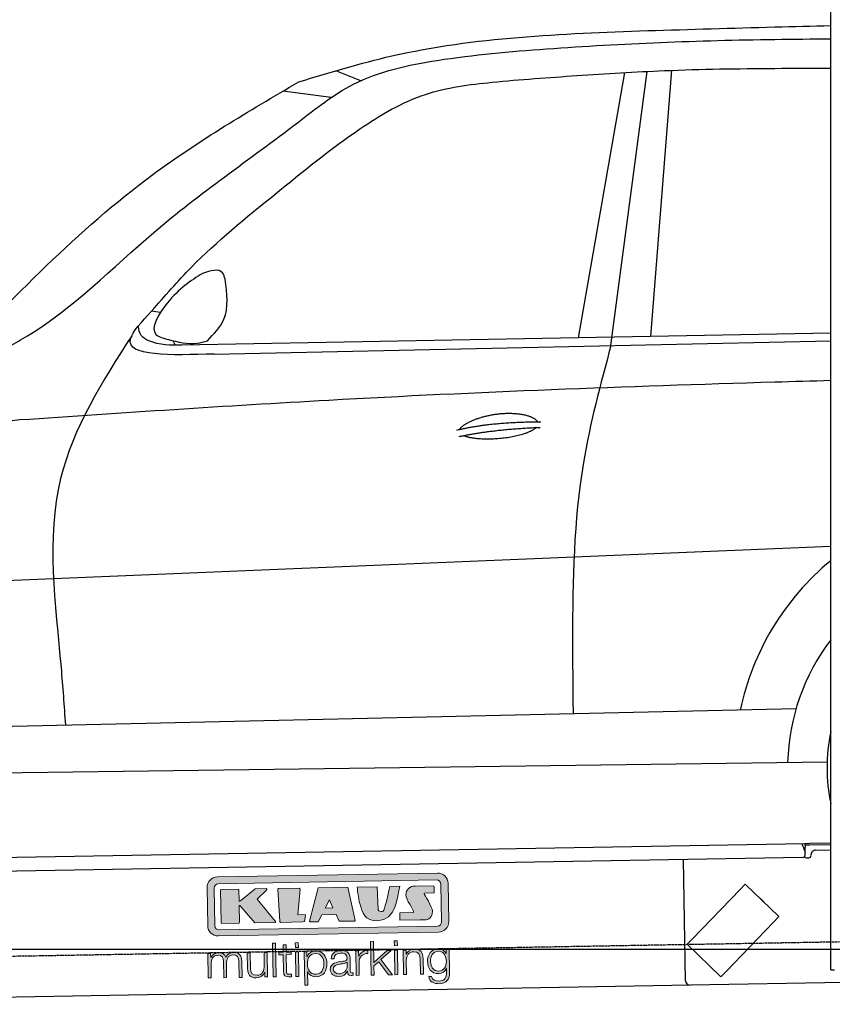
# Model space of a CAD drawing. Header units: millimetres. Extents: x 552 to 7231, y 5467 to 12336.
# Tile 3 of 5: x 2709 to 4451, y 7998 to 10110. Entities that reach past the tile are written whole.
import ezdxf

# ---------------------------------------------------------------- set-up
doc = ezdxf.new("R2010")
doc.units = ezdxf.units.MM
doc.linetypes.add('GEN3', pattern=[6.25, 5, -1.25])
doc.layers.get('0').update_dxf_attribs({"lineweight": 25})
doc.layers.add('3', color=6, linetype='GEN3', lineweight=25)
doc.layers.add('5', color=3, linetype='Continuous', lineweight=25)
doc.layers.add('Car', color=10, linetype='Continuous')
doc.layers.add('Logo', color=7, linetype='Continuous')

# ---------------------------------------------------------------- blocks, each defined once
blk = doc.blocks.new('KLAUS')
at = {"layer": 'Logo', "true_color": 0x7b7b7a}
h = blk.add_hatch(color=8, dxfattribs=at)
h.dxf.hatch_style = 2
edge = h.paths.add_edge_path()
edge.add_spline(control_points=[(3.6, 29.09), (2.88, 29.09), (2.3, 28.51), (2.3, 27.8), (2.3, 27.8), (2.3, 16.11), (2.3, 16.11), (2.3, 15.39), (2.88, 14.81), (3.6, 14.81), (3.6, 14.81), (71.16, 14.81), (71.16, 14.81), (71.88, 14.81), (72.46, 15.39), (72.46, 16.11), (72.46, 16.11), (72.46, 27.8), (72.46, 27.8), (72.46, 28.51), (71.88, 29.09), (71.16, 29.09), (71.16, 29.09), (3.6, 29.09), (3.6, 29.09), (3.6, 29.09), (3.6, 29.09), (3.6, 29.09)], knot_values=[0, 0, 0, 0, 1, 1, 1, 2, 2, 2, 3, 3, 3, 4, 4, 4, 5, 5, 5, 6, 6, 6, 7, 7, 7, 8, 8, 8, 9, 9, 9, 9], degree=3, periodic=0)
edge = h.paths.add_edge_path()
edge.add_spline(control_points=[(3.35, 31.23), (3.35, 31.23), (71.47, 31.23), (71.47, 31.23), (73.26, 31.23), (74.71, 29.77), (74.71, 27.99), (74.71, 27.99), (74.71, 16.17), (74.71, 16.17), (74.71, 14.38), (73.26, 12.93), (71.47, 12.93), (71.47, 12.93), (3.35, 12.93), (3.35, 12.93), (1.56, 12.93), (0.11, 14.38), (0.11, 16.17), (0.11, 16.17), (0.11, 27.99), (0.11, 27.99), (0.11, 29.77), (1.56, 31.23), (3.35, 31.23), (3.35, 31.23), (3.35, 31.23), (3.35, 31.23)], knot_values=[0, 0, 0, 0, 1, 1, 1, 2, 2, 2, 3, 3, 3, 4, 4, 4, 5, 5, 5, 6, 6, 6, 7, 7, 7, 8, 8, 8, 9, 9, 9, 9], degree=3, periodic=0)
h = blk.add_hatch(color=8, dxfattribs=at)
h.dxf.hatch_style = 2
edge = h.paths.add_edge_path()
edge.add_spline(control_points=[(4.5, 27.33), (4.5, 27.33), (9.7, 27.33), (9.7, 27.33), (9.84, 27.33), (9.96, 27.22), (9.96, 27.08), (9.96, 27.08), (9.96, 23.69), (9.96, 23.69), (9.96, 23.69), (9.94, 23.64), (10.04, 23.59), (10.14, 23.53), (10.2, 23.57), (10.2, 23.57), (10.2, 23.57), (10.51, 23.75), (10.51, 23.75), (10.51, 23.75), (14.94, 27.33), (14.94, 27.33), (14.94, 27.33), (18.41, 27.33), (18.41, 27.33), (18.41, 27.33), (18.49, 27.33), (18.56, 27.2), (18.65, 27.04), (18.53, 26.91), (18.53, 26.91), (18.53, 26.91), (15.49, 24.11), (15.49, 24.11), (15.49, 24.11), (21.14, 17.06), (21.14, 17.06), (21.14, 17.06), (21.13, 16.91), (21.13, 16.91), (21.08, 16.84), (20.99, 16.82), (20.99, 16.82), (20.99, 16.82), (14.7, 16.82), (14.7, 16.82), (14.7, 16.82), (10.26, 22.17), (10.26, 22.17), (10.26, 22.17), (10.19, 22.24), (10.08, 22.21), (9.97, 22.18), (9.96, 22.11), (9.96, 22.11), (9.96, 22.11), (9.96, 17.08), (9.96, 17.08), (9.96, 16.94), (9.84, 16.82), (9.7, 16.82), (9.7, 16.82), (4.5, 16.82), (4.5, 16.82), (4.36, 16.82), (4.25, 16.94), (4.25, 17.08), (4.25, 17.08), (4.25, 27.08), (4.25, 27.08), (4.25, 27.22), (4.36, 27.33), (4.5, 27.33), (4.5, 27.33), (4.5, 27.33), (4.5, 27.33)], knot_values=[0, 0, 0, 0, 1, 1, 1, 2, 2, 2, 3, 3, 3, 4, 4, 4, 5, 5, 5, 6, 6, 6, 7, 7, 7, 8, 8, 8, 9, 9, 9, 10, 10, 10, 11, 11, 11, 12, 12, 12, 13, 13, 13, 14, 14, 14, 15, 15, 15, 16, 16, 16, 17, 17, 17, 18, 18, 18, 19, 19, 19, 20, 20, 20, 21, 21, 21, 22, 22, 22, 23, 23, 23, 24, 24, 24, 25, 25, 25, 25], degree=3, periodic=0)
h = blk.add_hatch(color=8, dxfattribs=at)
h.dxf.hatch_style = 2
h.paths.add_polyline_path([(22.42, 17.06), (21.97, 27.15), (22.24, 27.33), (28.55, 27.33), (28.86, 26.97), (28.01, 19.08), (30.26, 19.07), (30.44, 18.95), (30.08, 16.95), (29.49, 16.82), (22.6, 16.82)])
h = blk.add_hatch(color=8, dxfattribs=at)
h.paths.add_polyline_path([(36.52, 21.01), (38.93, 21.01), (37.87, 23.57)])
h.paths.add_polyline_path([(34.52, 27.33), (43.65, 27.33), (45.76, 16.94), (45.57, 16.82), (40.83, 16.82), (39.89, 18.95), (35.42, 18.95), (34.27, 16.82), (31.78, 16.82), (31.66, 17)])
h = blk.add_hatch(color=8, dxfattribs=at)
h.dxf.hatch_style = 2
edge = h.paths.add_edge_path()
edge.add_spline(control_points=[(52.69, 27.32), (52.69, 27.32), (52.88, 20.14), (52.88, 20.14), (53.01, 19.89), (53.2, 19.77), (53.43, 19.71), (53.91, 19.59), (54.43, 19.57), (54.64, 20.03), (55.23, 21.34), (56.27, 25.45), (56.6, 27.33), (56.6, 27.33), (59.77, 27.33), (59.77, 27.33), (58.77, 23.9), (58.56, 16.82), (52.63, 16.76), (48.72, 16.72), (48.01, 19.35), (47.27, 22.24), (46.89, 23.68), (46.54, 27.33), (46.54, 27.33), (46.54, 27.33), (52.69, 27.32), (52.69, 27.32), (52.69, 27.32), (52.69, 27.32), (52.69, 27.32)], knot_values=[0, 0, 0, 0, 1, 1, 1, 2, 2, 2, 3, 3, 3, 4, 4, 4, 5, 5, 5, 6, 6, 6, 7, 7, 7, 8, 8, 8, 9, 9, 9, 10, 10, 10, 10], degree=3, periodic=0)
h = blk.add_hatch(color=8, dxfattribs=at)
h.dxf.hatch_style = 2
edge = h.paths.add_edge_path()
edge.add_spline(control_points=[(64.46, 27.33), (64.46, 27.33), (70.31, 27.33), (70.31, 27.33), (70.31, 26.52), (70.31, 26.02), (70.31, 25.12), (70.31, 25.12), (67.3, 25.12), (67.3, 25.12), (67.24, 25.04), (67.25, 25.11), (67.25, 24.91), (67.25, 24.88), (69.73, 20.38), (69.73, 19.57), (69.73, 16.4), (67.22, 16.81), (65.9, 16.82), (65.9, 16.82), (59.59, 16.82), (59.59, 16.82), (59.59, 17.76), (59.59, 18.23), (59.59, 19.14), (59.59, 19.14), (63.75, 19.14), (63.75, 19.14), (63.82, 19.22), (63.81, 19.11), (63.81, 19.31), (63.81, 20.32), (61.58, 23.06), (61.58, 24.63), (61.58, 26.33), (62.83, 27.34), (64.46, 27.33), (64.46, 27.33), (64.46, 27.33), (64.46, 27.33)], knot_values=[0, 0, 0, 0, 1, 1, 1, 2, 2, 2, 3, 3, 3, 4, 4, 4, 5, 5, 5, 6, 6, 6, 7, 7, 7, 8, 8, 8, 9, 9, 9, 10, 10, 10, 11, 11, 11, 12, 12, 12, 13, 13, 13, 13], degree=3, periodic=0)
at = {"layer": 'Logo', "true_color": 0xef7c00}
h = blk.add_hatch(color=30, dxfattribs=at)
h.dxf.hatch_style = 2
h.paths.add_polyline_path([(20.07, 0), (20.99, 0), (20.99, 10.45), (20.07, 10.45)])
h = blk.add_hatch(color=30, dxfattribs=at)
h.dxf.hatch_style = 2
edge = h.paths.add_edge_path()
edge.add_spline(control_points=[(24.22, 9.82), (24.22, 9.82), (23.3, 9.82), (23.3, 9.82), (23.3, 9.82), (23.3, 7.55), (23.3, 7.55), (23.3, 7.55), (21.98, 7.55), (21.98, 7.55), (21.98, 7.55), (21.98, 6.78), (21.98, 6.78), (21.98, 6.78), (23.3, 6.78), (23.3, 6.78), (23.3, 6.78), (23.3, 1.61), (23.3, 1.61), (23.28, 0.32), (23.71, -0.09), (24.94, -0.09), (25.22, -0.09), (25.48, -0.06), (25.76, -0.06), (25.76, -0.06), (25.76, 0.73), (25.76, 0.73), (25.5, 0.7), (25.23, 0.69), (24.97, 0.69), (24.31, 0.73), (24.22, 1.08), (24.22, 1.68), (24.22, 1.68), (24.22, 6.78), (24.22, 6.78), (24.22, 6.78), (25.76, 6.78), (25.76, 6.78), (25.76, 6.78), (25.76, 7.55), (25.76, 7.55), (25.76, 7.55), (24.22, 7.55), (24.22, 7.55), (24.22, 7.55), (24.22, 9.82), (24.22, 9.82), (24.22, 9.82), (24.22, 9.82), (24.22, 9.82)], knot_values=[0, 0, 0, 0, 1, 1, 1, 2, 2, 2, 3, 3, 3, 4, 4, 4, 5, 5, 5, 6, 6, 6, 7, 7, 7, 8, 8, 8, 9, 9, 9, 10, 10, 10, 11, 11, 11, 12, 12, 12, 13, 13, 13, 14, 14, 14, 15, 15, 15, 16, 16, 16, 17, 17, 17, 17], degree=3, periodic=0)
h = blk.add_hatch(color=30, dxfattribs=at)
h.paths.add_polyline_path([(27.1, 0), (28.03, 0), (28.03, 7.55), (27.1, 7.55)])
h.paths.add_polyline_path([(27.1, 8.98), (28.03, 8.98), (28.03, 10.45), (27.1, 10.45)])
h = blk.add_hatch(color=30, dxfattribs=at)
h.dxf.hatch_style = 2
h.paths.add_polyline_path([(50.4, 0), (51.32, 0), (51.32, 2.87), (52.82, 4.11), (55.8, 0), (56.96, 0), (53.52, 4.76), (56.74, 7.55), (55.51, 7.55), (51.32, 3.89), (51.32, 10.45), (50.4, 10.45)])
h = blk.add_hatch(color=30, dxfattribs=at)
h.paths.add_polyline_path([(57.74, 0), (58.66, 0), (58.66, 7.55), (57.74, 7.55)])
h.paths.add_polyline_path([(57.74, 8.98), (58.66, 8.98), (58.66, 10.45), (57.74, 10.45)])
h = blk.add_hatch(color=30, dxfattribs=at)
h.dxf.hatch_style = 2
edge = h.paths.add_edge_path()
edge.add_spline(control_points=[(0, 0), (0, 0), (0.92, 0), (0.92, 0), (0.92, 0), (0.92, 4.22), (0.92, 4.22), (0.94, 5.8), (1.58, 7), (3.18, 7), (4.35, 7), (4.77, 6.15), (4.76, 5.12), (4.76, 5.12), (4.76, 0), (4.76, 0), (4.76, 0), (5.68, 0), (5.68, 0), (5.68, 0), (5.68, 4.27), (5.68, 4.27), (5.68, 5.68), (6.14, 7), (7.73, 7), (9.05, 7), (9.52, 6.32), (9.52, 5.08), (9.52, 5.08), (9.52, 0), (9.52, 0), (9.52, 0), (10.44, 0), (10.44, 0), (10.44, 0), (10.44, 5.12), (10.44, 5.12), (10.44, 6.91), (9.59, 7.77), (7.94, 7.77), (6.94, 7.77), (5.99, 7.29), (5.54, 6.3), (5.26, 7.29), (4.36, 7.77), (3.37, 7.77), (2.17, 7.77), (1.38, 7.19), (0.89, 6.28), (0.89, 6.28), (0.85, 6.28), (0.85, 6.28), (0.85, 6.28), (0.85, 7.55), (0.85, 7.55), (0.85, 7.55), (0, 7.55), (0, 7.55), (0, 7.55), (0, 0), (0, 0), (0, 0), (0, 0), (0, 0)], knot_values=[0, 0, 0, 0, 1, 1, 1, 2, 2, 2, 3, 3, 3, 4, 4, 4, 5, 5, 5, 6, 6, 6, 7, 7, 7, 8, 8, 8, 9, 9, 9, 10, 10, 10, 11, 11, 11, 12, 12, 12, 13, 13, 13, 14, 14, 14, 15, 15, 15, 16, 16, 16, 17, 17, 17, 18, 18, 18, 19, 19, 19, 20, 20, 20, 21, 21, 21, 21], degree=3, periodic=0)
h = blk.add_hatch(color=30, dxfattribs=at)
h.dxf.hatch_style = 2
edge = h.paths.add_edge_path()
edge.add_spline(control_points=[(18.31, 7.55), (18.31, 7.55), (17.39, 7.55), (17.39, 7.55), (17.39, 7.55), (17.39, 3.59), (17.39, 3.59), (17.39, 2.05), (16.7, 0.56), (15.12, 0.56), (13.66, 0.56), (13.15, 1.27), (13.1, 2.64), (13.1, 2.64), (13.1, 7.55), (13.1, 7.55), (13.1, 7.55), (12.18, 7.55), (12.18, 7.55), (12.18, 7.55), (12.18, 2.65), (12.18, 2.65), (12.18, 0.89), (12.93, -0.22), (14.83, -0.22), (15.96, -0.22), (16.95, 0.35), (17.44, 1.36), (17.44, 1.36), (17.47, 1.36), (17.47, 1.36), (17.47, 1.36), (17.47, 0), (17.47, 0), (17.47, 0), (18.31, 0), (18.31, 0), (18.31, 0), (18.31, 7.55), (18.31, 7.55), (18.31, 7.55), (18.31, 7.55), (18.31, 7.55)], knot_values=[0, 0, 0, 0, 1, 1, 1, 2, 2, 2, 3, 3, 3, 4, 4, 4, 5, 5, 5, 6, 6, 6, 7, 7, 7, 8, 8, 8, 9, 9, 9, 10, 10, 10, 11, 11, 11, 12, 12, 12, 13, 13, 13, 14, 14, 14, 14], degree=3, periodic=0)
h = blk.add_hatch(color=30, dxfattribs=at)
edge = h.paths.add_edge_path()
edge.add_spline(control_points=[(35.84, 3.78), (35.84, 2.21), (35.12, 0.56), (33.37, 0.56), (31.4, 0.56), (30.72, 2.21), (30.72, 3.78), (30.72, 5.49), (31.33, 7), (33.37, 7), (35.12, 7), (35.84, 5.34), (35.84, 3.78), (35.84, 3.78), (35.84, 3.78), (35.84, 3.78)], knot_values=[0, 0, 0, 0, 1, 1, 1, 2, 2, 2, 3, 3, 3, 4, 4, 4, 5, 5, 5, 5], degree=3, periodic=0)
edge = h.paths.add_edge_path()
edge.add_spline(control_points=[(29.79, -2.8), (29.79, -2.8), (30.72, -2.8), (30.72, -2.8), (30.72, -2.8), (30.72, 1.43), (30.72, 1.43), (30.72, 1.43), (30.74, 1.43), (30.74, 1.43), (31.14, 0.35), (32.24, -0.22), (33.37, -0.22), (35.66, -0.22), (36.76, 1.64), (36.76, 3.78), (36.76, 5.91), (35.66, 7.77), (33.37, 7.77), (32.15, 7.77), (31.1, 7.14), (30.67, 6.12), (30.67, 6.12), (30.64, 6.12), (30.64, 6.12), (30.64, 6.12), (30.64, 7.55), (30.64, 7.55), (30.64, 7.55), (29.79, 7.55), (29.79, 7.55), (29.79, 7.55), (29.79, -2.8), (29.79, -2.8), (29.79, -2.8), (29.79, -2.8), (29.79, -2.8)], knot_values=[0, 0, 0, 0, 1, 1, 1, 2, 2, 2, 3, 3, 3, 4, 4, 4, 5, 5, 5, 6, 6, 6, 7, 7, 7, 8, 8, 8, 9, 9, 9, 10, 10, 10, 11, 11, 11, 12, 12, 12, 12], degree=3, periodic=0)
h = blk.add_hatch(color=30, dxfattribs=at)
edge = h.paths.add_edge_path()
edge.add_spline(control_points=[(43.03, 2.93), (43.04, 1.45), (41.8, 0.56), (40.39, 0.56), (39.53, 0.56), (38.71, 1.13), (38.71, 2.05), (38.71, 3.53), (40.66, 3.51), (42.22, 3.79), (42.47, 3.84), (42.88, 3.91), (43, 4.13), (43, 4.13), (43.03, 4.13), (43.03, 4.13), (43.03, 4.13), (43.03, 2.93), (43.03, 2.93), (43.03, 2.93), (43.03, 2.93), (43.03, 2.93)], knot_values=[0, 0, 0, 0, 1, 1, 1, 2, 2, 2, 3, 3, 3, 4, 4, 4, 5, 5, 5, 6, 6, 6, 7, 7, 7, 7], degree=3, periodic=0)
edge = h.paths.add_edge_path()
edge.add_spline(control_points=[(39.03, 5.24), (39.06, 6.47), (39.91, 7), (41.05, 7), (42.14, 7), (43.03, 6.69), (43.03, 5.45), (43.03, 4.61), (42.6, 4.51), (41.84, 4.42), (39.85, 4.19), (37.79, 4.11), (37.79, 1.99), (37.79, 0.47), (38.93, -0.22), (40.32, -0.22), (41.77, -0.22), (42.43, 0.34), (43.07, 1.32), (43.07, 1.32), (43.1, 1.32), (43.1, 1.32), (43.1, 0.53), (43.25, 0), (44.19, 0), (44.43, 0), (44.58, 0.01), (44.79, 0.06), (44.79, 0.06), (44.79, 0.83), (44.79, 0.83), (44.71, 0.81), (44.6, 0.78), (44.49, 0.78), (44.13, 0.78), (43.95, 0.98), (43.95, 1.33), (43.95, 1.33), (43.95, 5.34), (43.95, 5.34), (43.95, 7.36), (42.5, 7.77), (41.17, 7.77), (39.44, 7.77), (38.2, 7.01), (38.11, 5.24), (38.11, 5.24), (39.03, 5.24), (39.03, 5.24), (39.03, 5.24), (39.03, 5.24), (39.03, 5.24)], knot_values=[0, 0, 0, 0, 1, 1, 1, 2, 2, 2, 3, 3, 3, 4, 4, 4, 5, 5, 5, 6, 6, 6, 7, 7, 7, 8, 8, 8, 9, 9, 9, 10, 10, 10, 11, 11, 11, 12, 12, 12, 13, 13, 13, 14, 14, 14, 15, 15, 15, 16, 16, 16, 17, 17, 17, 17], degree=3, periodic=0)
h = blk.add_hatch(color=30, dxfattribs=at)
h.dxf.hatch_style = 2
edge = h.paths.add_edge_path()
edge.add_spline(control_points=[(45.79, 0), (45.79, 0), (46.71, 0), (46.71, 0), (46.71, 0), (46.71, 4.03), (46.71, 4.03), (46.71, 5.59), (47.85, 6.82), (49.52, 6.73), (49.52, 6.73), (49.52, 7.66), (49.52, 7.66), (48.16, 7.72), (47.14, 7), (46.67, 5.78), (46.67, 5.78), (46.64, 5.78), (46.64, 5.78), (46.64, 5.78), (46.64, 7.55), (46.64, 7.55), (46.64, 7.55), (45.79, 7.55), (45.79, 7.55), (45.79, 7.55), (45.79, 0), (45.79, 0), (45.79, 0), (45.79, 0), (45.79, 0)], knot_values=[0, 0, 0, 0, 1, 1, 1, 2, 2, 2, 3, 3, 3, 4, 4, 4, 5, 5, 5, 6, 6, 6, 7, 7, 7, 8, 8, 8, 9, 9, 9, 10, 10, 10, 10], degree=3, periodic=0)
h = blk.add_hatch(color=30, dxfattribs=at)
h.dxf.hatch_style = 2
edge = h.paths.add_edge_path()
edge.add_spline(control_points=[(60.41, 0), (60.41, 0), (61.33, 0), (61.33, 0), (61.33, 0), (61.33, 4.41), (61.33, 4.41), (61.36, 5.89), (62.24, 7), (63.7, 7), (65.2, 7), (65.62, 6.02), (65.62, 4.71), (65.62, 4.71), (65.62, 0), (65.62, 0), (65.62, 0), (66.54, 0), (66.54, 0), (66.54, 0), (66.54, 4.86), (66.54, 4.86), (66.54, 6.66), (65.9, 7.77), (63.78, 7.77), (62.71, 7.77), (61.7, 7.16), (61.36, 6.25), (61.36, 6.25), (61.33, 6.25), (61.33, 6.25), (61.33, 6.25), (61.33, 7.55), (61.33, 7.55), (61.33, 7.55), (60.41, 7.55), (60.41, 7.55), (60.41, 7.55), (60.41, 0), (60.41, 0), (60.41, 0), (60.41, 0), (60.41, 0)], knot_values=[0, 0, 0, 0, 1, 1, 1, 2, 2, 2, 3, 3, 3, 4, 4, 4, 5, 5, 5, 6, 6, 6, 7, 7, 7, 8, 8, 8, 9, 9, 9, 10, 10, 10, 11, 11, 11, 12, 12, 12, 13, 13, 13, 14, 14, 14, 14], degree=3, periodic=0)
h = blk.add_hatch(color=30, dxfattribs=at)
edge = h.paths.add_edge_path()
edge.add_spline(control_points=[(71.32, 0.86), (69.62, 0.86), (68.83, 2.34), (68.83, 3.86), (68.83, 5.43), (69.56, 7), (71.32, 7), (73.06, 7), (73.75, 5.34), (73.75, 3.86), (73.75, 2.33), (72.91, 0.86), (71.32, 0.86), (71.32, 0.86), (71.32, 0.86), (71.32, 0.86)], knot_values=[0, 0, 0, 0, 1, 1, 1, 2, 2, 2, 3, 3, 3, 4, 4, 4, 5, 5, 5, 5], degree=3, periodic=0)
edge = h.paths.add_edge_path()
edge.add_spline(control_points=[(74.67, 7.55), (74.67, 7.55), (73.75, 7.55), (73.75, 7.55), (73.75, 7.55), (73.75, 6.25), (73.75, 6.25), (73.75, 6.25), (73.72, 6.25), (73.72, 6.25), (73.35, 7.09), (72.41, 7.77), (71.32, 7.77), (69.13, 7.77), (67.9, 6.05), (67.9, 3.97), (67.9, 1.82), (68.9, 0.09), (71.32, 0.09), (72.4, 0.09), (73.29, 0.72), (73.72, 1.64), (73.72, 1.64), (73.75, 1.64), (73.75, 1.64), (73.75, 1.64), (73.75, 0.61), (73.75, 0.61), (73.75, -1.23), (73.01, -2.24), (71.32, -2.24), (70.29, -2.24), (69.31, -1.85), (69.1, -0.73), (69.1, -0.73), (68.18, -0.73), (68.18, -0.73), (68.31, -2.34), (69.81, -3.02), (71.32, -3.02), (73.79, -3.02), (74.65, -1.64), (74.67, 0.61), (74.67, 0.61), (74.67, 7.55), (74.67, 7.55), (74.67, 7.55), (74.67, 7.55), (74.67, 7.55)], knot_values=[0, 0, 0, 0, 1, 1, 1, 2, 2, 2, 3, 3, 3, 4, 4, 4, 5, 5, 5, 6, 6, 6, 7, 7, 7, 8, 8, 8, 9, 9, 9, 10, 10, 10, 11, 11, 11, 12, 12, 12, 13, 13, 13, 14, 14, 14, 15, 15, 15, 16, 16, 16, 16], degree=3, periodic=0)
at = {"layer": 'Logo', "lineweight": 0}
for points in [[(22.42, 17.06), (21.97, 27.15), (22.24, 27.33), (28.55, 27.33), (28.86, 26.97), (28.01, 19.08), (30.26, 19.07), (30.44, 18.95), (30.08, 16.95), (29.49, 16.82), (22.6, 16.82), (22.42, 17.06), (22.42, 17.06)], [(34.52, 27.33), (43.65, 27.33), (45.76, 16.94), (45.57, 16.82), (40.83, 16.82), (39.89, 18.95), (35.42, 18.95), (34.27, 16.82), (31.78, 16.82), (31.66, 17), (34.52, 27.33), (34.52, 27.33)], [(36.52, 21.01), (38.93, 21.01), (37.87, 23.57), (36.52, 21.01), (36.52, 21.01)], [(20.07, 0), (20.99, 0), (20.99, 10.45), (20.07, 10.45), (20.07, 0), (20.07, 0)], [(27.1, 8.98), (28.03, 8.98), (28.03, 10.45), (27.1, 10.45), (27.1, 8.98), (27.1, 8.98)], [(50.4, 0), (51.32, 0), (51.32, 2.87), (52.82, 4.11), (55.8, 0), (56.96, 0), (53.52, 4.76), (56.74, 7.55), (55.51, 7.55), (51.32, 3.89), (51.32, 10.45), (50.4, 10.45), (50.4, 0), (50.4, 0)], [(57.74, 8.98), (58.66, 8.98), (58.66, 10.45), (57.74, 10.45), (57.74, 8.98), (57.74, 8.98)], [(27.1, 0), (28.03, 0), (28.03, 7.55), (27.1, 7.55), (27.1, 0), (27.1, 0)], [(57.74, 0), (58.66, 0), (58.66, 7.55), (57.74, 7.55), (57.74, 0), (57.74, 0)]]:
    blk.add_lwpolyline(points, dxfattribs=at)
for points, knots in [([(3.35, 31.23), (3.35, 31.23), (71.47, 31.23), (71.47, 31.23), (73.26, 31.23), (74.71, 29.77), (74.71, 27.99), (74.71, 27.99), (74.71, 16.17), (74.71, 16.17), (74.71, 14.38), (73.26, 12.93), (71.47, 12.93), (71.47, 12.93), (3.35, 12.93), (3.35, 12.93), (1.56, 12.93), (0.11, 14.38), (0.11, 16.17), (0.11, 16.17), (0.11, 27.99), (0.11, 27.99), (0.11, 29.77), (1.56, 31.23), (3.35, 31.23), (3.35, 31.23), (3.35, 31.23), (3.35, 31.23)], [0, 0, 0, 0, 1, 1, 1, 2, 2, 2, 3, 3, 3, 4, 4, 4, 5, 5, 5, 6, 6, 6, 7, 7, 7, 8, 8, 8, 9, 9, 9, 9]), ([(3.6, 29.09), (2.88, 29.09), (2.3, 28.51), (2.3, 27.8), (2.3, 27.8), (2.3, 16.11), (2.3, 16.11), (2.3, 15.39), (2.88, 14.81), (3.6, 14.81), (3.6, 14.81), (71.16, 14.81), (71.16, 14.81), (71.88, 14.81), (72.46, 15.39), (72.46, 16.11), (72.46, 16.11), (72.46, 27.8), (72.46, 27.8), (72.46, 28.51), (71.88, 29.09), (71.16, 29.09), (71.16, 29.09), (3.6, 29.09), (3.6, 29.09), (3.6, 29.09), (3.6, 29.09), (3.6, 29.09)], [0, 0, 0, 0, 1, 1, 1, 2, 2, 2, 3, 3, 3, 4, 4, 4, 5, 5, 5, 6, 6, 6, 7, 7, 7, 8, 8, 8, 9, 9, 9, 9]), ([(4.5, 27.33), (4.5, 27.33), (9.7, 27.33), (9.7, 27.33), (9.84, 27.33), (9.96, 27.22), (9.96, 27.08), (9.96, 27.08), (9.96, 23.69), (9.96, 23.69), (9.96, 23.69), (9.94, 23.64), (10.04, 23.59), (10.14, 23.53), (10.2, 23.57), (10.2, 23.57), (10.2, 23.57), (10.51, 23.75), (10.51, 23.75), (10.51, 23.75), (14.94, 27.33), (14.94, 27.33), (14.94, 27.33), (18.41, 27.33), (18.41, 27.33), (18.41, 27.33), (18.49, 27.33), (18.56, 27.2), (18.65, 27.04), (18.53, 26.91), (18.53, 26.91), (18.53, 26.91), (15.49, 24.11), (15.49, 24.11), (15.49, 24.11), (21.14, 17.06), (21.14, 17.06), (21.14, 17.06), (21.13, 16.91), (21.13, 16.91), (21.08, 16.84), (20.99, 16.82), (20.99, 16.82), (20.99, 16.82), (14.7, 16.82), (14.7, 16.82), (14.7, 16.82), (10.26, 22.17), (10.26, 22.17), (10.26, 22.17), (10.19, 22.24), (10.08, 22.21), (9.97, 22.18), (9.96, 22.11), (9.96, 22.11), (9.96, 22.11), (9.96, 17.08), (9.96, 17.08), (9.96, 16.94), (9.84, 16.82), (9.7, 16.82), (9.7, 16.82), (4.5, 16.82), (4.5, 16.82), (4.36, 16.82), (4.25, 16.94), (4.25, 17.08), (4.25, 17.08), (4.25, 27.08), (4.25, 27.08), (4.25, 27.22), (4.36, 27.33), (4.5, 27.33), (4.5, 27.33), (4.5, 27.33), (4.5, 27.33)], [0, 0, 0, 0, 1, 1, 1, 2, 2, 2, 3, 3, 3, 4, 4, 4, 5, 5, 5, 6, 6, 6, 7, 7, 7, 8, 8, 8, 9, 9, 9, 10, 10, 10, 11, 11, 11, 12, 12, 12, 13, 13, 13, 14, 14, 14, 15, 15, 15, 16, 16, 16, 17, 17, 17, 18, 18, 18, 19, 19, 19, 20, 20, 20, 21, 21, 21, 22, 22, 22, 23, 23, 23, 24, 24, 24, 25, 25, 25, 25]), ([(52.69, 27.32), (52.69, 27.32), (52.88, 20.14), (52.88, 20.14), (53.01, 19.89), (53.2, 19.77), (53.43, 19.71), (53.91, 19.59), (54.43, 19.57), (54.64, 20.03), (55.23, 21.34), (56.27, 25.45), (56.6, 27.33), (56.6, 27.33), (59.77, 27.33), (59.77, 27.33), (58.77, 23.9), (58.56, 16.82), (52.63, 16.76), (48.72, 16.72), (48.01, 19.35), (47.27, 22.24), (46.89, 23.68), (46.54, 27.33), (46.54, 27.33), (46.54, 27.33), (52.69, 27.32), (52.69, 27.32), (52.69, 27.32), (52.69, 27.32), (52.69, 27.32)], [0, 0, 0, 0, 1, 1, 1, 2, 2, 2, 3, 3, 3, 4, 4, 4, 5, 5, 5, 6, 6, 6, 7, 7, 7, 8, 8, 8, 9, 9, 9, 10, 10, 10, 10]), ([(64.46, 27.33), (64.46, 27.33), (70.31, 27.33), (70.31, 27.33), (70.31, 26.52), (70.31, 26.02), (70.31, 25.12), (70.31, 25.12), (67.3, 25.12), (67.3, 25.12), (67.24, 25.04), (67.25, 25.11), (67.25, 24.91), (67.25, 24.88), (69.73, 20.38), (69.73, 19.57), (69.73, 16.4), (67.22, 16.81), (65.9, 16.82), (65.9, 16.82), (59.59, 16.82), (59.59, 16.82), (59.59, 17.76), (59.59, 18.23), (59.59, 19.14), (59.59, 19.14), (63.75, 19.14), (63.75, 19.14), (63.82, 19.22), (63.81, 19.11), (63.81, 19.31), (63.81, 20.32), (61.58, 23.06), (61.58, 24.63), (61.58, 26.33), (62.83, 27.34), (64.46, 27.33), (64.46, 27.33), (64.46, 27.33), (64.46, 27.33)], [0, 0, 0, 0, 1, 1, 1, 2, 2, 2, 3, 3, 3, 4, 4, 4, 5, 5, 5, 6, 6, 6, 7, 7, 7, 8, 8, 8, 9, 9, 9, 10, 10, 10, 11, 11, 11, 12, 12, 12, 13, 13, 13, 13]), ([(24.22, 9.82), (24.22, 9.82), (23.3, 9.82), (23.3, 9.82), (23.3, 9.82), (23.3, 7.55), (23.3, 7.55), (23.3, 7.55), (21.98, 7.55), (21.98, 7.55), (21.98, 7.55), (21.98, 6.78), (21.98, 6.78), (21.98, 6.78), (23.3, 6.78), (23.3, 6.78), (23.3, 6.78), (23.3, 1.61), (23.3, 1.61), (23.28, 0.32), (23.71, -0.09), (24.94, -0.09), (25.22, -0.09), (25.48, -0.06), (25.76, -0.06), (25.76, -0.06), (25.76, 0.73), (25.76, 0.73), (25.5, 0.7), (25.23, 0.69), (24.97, 0.69), (24.31, 0.73), (24.22, 1.08), (24.22, 1.68), (24.22, 1.68), (24.22, 6.78), (24.22, 6.78), (24.22, 6.78), (25.76, 6.78), (25.76, 6.78), (25.76, 6.78), (25.76, 7.55), (25.76, 7.55), (25.76, 7.55), (24.22, 7.55), (24.22, 7.55), (24.22, 7.55), (24.22, 9.82), (24.22, 9.82), (24.22, 9.82), (24.22, 9.82), (24.22, 9.82)], [0, 0, 0, 0, 1, 1, 1, 2, 2, 2, 3, 3, 3, 4, 4, 4, 5, 5, 5, 6, 6, 6, 7, 7, 7, 8, 8, 8, 9, 9, 9, 10, 10, 10, 11, 11, 11, 12, 12, 12, 13, 13, 13, 14, 14, 14, 15, 15, 15, 16, 16, 16, 17, 17, 17, 17]), ([(0, 0), (0, 0), (0.92, 0), (0.92, 0), (0.92, 0), (0.92, 4.22), (0.92, 4.22), (0.94, 5.8), (1.58, 7), (3.18, 7), (4.35, 7), (4.77, 6.15), (4.76, 5.12), (4.76, 5.12), (4.76, 0), (4.76, 0), (4.76, 0), (5.68, 0), (5.68, 0), (5.68, 0), (5.68, 4.27), (5.68, 4.27), (5.68, 5.68), (6.14, 7), (7.73, 7), (9.05, 7), (9.52, 6.32), (9.52, 5.08), (9.52, 5.08), (9.52, 0), (9.52, 0), (9.52, 0), (10.44, 0), (10.44, 0), (10.44, 0), (10.44, 5.12), (10.44, 5.12), (10.44, 6.91), (9.59, 7.77), (7.94, 7.77), (6.94, 7.77), (5.99, 7.29), (5.54, 6.3), (5.26, 7.29), (4.36, 7.77), (3.37, 7.77), (2.17, 7.77), (1.38, 7.19), (0.89, 6.28), (0.89, 6.28), (0.85, 6.28), (0.85, 6.28), (0.85, 6.28), (0.85, 7.55), (0.85, 7.55), (0.85, 7.55), (0, 7.55), (0, 7.55), (0, 7.55), (0, 0), (0, 0), (0, 0), (0, 0), (0, 0)], [0, 0, 0, 0, 1, 1, 1, 2, 2, 2, 3, 3, 3, 4, 4, 4, 5, 5, 5, 6, 6, 6, 7, 7, 7, 8, 8, 8, 9, 9, 9, 10, 10, 10, 11, 11, 11, 12, 12, 12, 13, 13, 13, 14, 14, 14, 15, 15, 15, 16, 16, 16, 17, 17, 17, 18, 18, 18, 19, 19, 19, 20, 20, 20, 21, 21, 21, 21]), ([(18.31, 7.55), (18.31, 7.55), (17.39, 7.55), (17.39, 7.55), (17.39, 7.55), (17.39, 3.59), (17.39, 3.59), (17.39, 2.05), (16.7, 0.56), (15.12, 0.56), (13.66, 0.56), (13.15, 1.27), (13.1, 2.64), (13.1, 2.64), (13.1, 7.55), (13.1, 7.55), (13.1, 7.55), (12.18, 7.55), (12.18, 7.55), (12.18, 7.55), (12.18, 2.65), (12.18, 2.65), (12.18, 0.89), (12.93, -0.22), (14.83, -0.22), (15.96, -0.22), (16.95, 0.35), (17.44, 1.36), (17.44, 1.36), (17.47, 1.36), (17.47, 1.36), (17.47, 1.36), (17.47, 0), (17.47, 0), (17.47, 0), (18.31, 0), (18.31, 0), (18.31, 0), (18.31, 7.55), (18.31, 7.55), (18.31, 7.55), (18.31, 7.55), (18.31, 7.55)], [0, 0, 0, 0, 1, 1, 1, 2, 2, 2, 3, 3, 3, 4, 4, 4, 5, 5, 5, 6, 6, 6, 7, 7, 7, 8, 8, 8, 9, 9, 9, 10, 10, 10, 11, 11, 11, 12, 12, 12, 13, 13, 13, 14, 14, 14, 14]), ([(29.79, -2.8), (29.79, -2.8), (30.72, -2.8), (30.72, -2.8), (30.72, -2.8), (30.72, 1.43), (30.72, 1.43), (30.72, 1.43), (30.74, 1.43), (30.74, 1.43), (31.14, 0.35), (32.24, -0.22), (33.37, -0.22), (35.66, -0.22), (36.76, 1.64), (36.76, 3.78), (36.76, 5.91), (35.66, 7.77), (33.37, 7.77), (32.15, 7.77), (31.1, 7.14), (30.67, 6.12), (30.67, 6.12), (30.64, 6.12), (30.64, 6.12), (30.64, 6.12), (30.64, 7.55), (30.64, 7.55), (30.64, 7.55), (29.79, 7.55), (29.79, 7.55), (29.79, 7.55), (29.79, -2.8), (29.79, -2.8), (29.79, -2.8), (29.79, -2.8), (29.79, -2.8)], [0, 0, 0, 0, 1, 1, 1, 2, 2, 2, 3, 3, 3, 4, 4, 4, 5, 5, 5, 6, 6, 6, 7, 7, 7, 8, 8, 8, 9, 9, 9, 10, 10, 10, 11, 11, 11, 12, 12, 12, 12]), ([(35.84, 3.78), (35.84, 2.21), (35.12, 0.56), (33.37, 0.56), (31.4, 0.56), (30.72, 2.21), (30.72, 3.78), (30.72, 5.49), (31.33, 7), (33.37, 7), (35.12, 7), (35.84, 5.34), (35.84, 3.78), (35.84, 3.78), (35.84, 3.78), (35.84, 3.78)], [0, 0, 0, 0, 1, 1, 1, 2, 2, 2, 3, 3, 3, 4, 4, 4, 5, 5, 5, 5]), ([(39.03, 5.24), (39.06, 6.47), (39.91, 7), (41.05, 7), (42.14, 7), (43.03, 6.69), (43.03, 5.45), (43.03, 4.61), (42.6, 4.51), (41.84, 4.42), (39.85, 4.19), (37.79, 4.11), (37.79, 1.99), (37.79, 0.47), (38.93, -0.22), (40.32, -0.22), (41.77, -0.22), (42.43, 0.34), (43.07, 1.32), (43.07, 1.32), (43.1, 1.32), (43.1, 1.32), (43.1, 0.53), (43.25, 0), (44.19, 0), (44.43, 0), (44.58, 0.01), (44.79, 0.06), (44.79, 0.06), (44.79, 0.83), (44.79, 0.83), (44.71, 0.81), (44.6, 0.78), (44.49, 0.78), (44.13, 0.78), (43.95, 0.98), (43.95, 1.33), (43.95, 1.33), (43.95, 5.34), (43.95, 5.34), (43.95, 7.36), (42.5, 7.77), (41.17, 7.77), (39.44, 7.77), (38.2, 7.01), (38.11, 5.24), (38.11, 5.24), (39.03, 5.24), (39.03, 5.24), (39.03, 5.24), (39.03, 5.24), (39.03, 5.24)], [0, 0, 0, 0, 1, 1, 1, 2, 2, 2, 3, 3, 3, 4, 4, 4, 5, 5, 5, 6, 6, 6, 7, 7, 7, 8, 8, 8, 9, 9, 9, 10, 10, 10, 11, 11, 11, 12, 12, 12, 13, 13, 13, 14, 14, 14, 15, 15, 15, 16, 16, 16, 17, 17, 17, 17]), ([(45.79, 0), (45.79, 0), (46.71, 0), (46.71, 0), (46.71, 0), (46.71, 4.03), (46.71, 4.03), (46.71, 5.59), (47.85, 6.82), (49.52, 6.73), (49.52, 6.73), (49.52, 7.66), (49.52, 7.66), (48.16, 7.72), (47.14, 7), (46.67, 5.78), (46.67, 5.78), (46.64, 5.78), (46.64, 5.78), (46.64, 5.78), (46.64, 7.55), (46.64, 7.55), (46.64, 7.55), (45.79, 7.55), (45.79, 7.55), (45.79, 7.55), (45.79, 0), (45.79, 0), (45.79, 0), (45.79, 0), (45.79, 0)], [0, 0, 0, 0, 1, 1, 1, 2, 2, 2, 3, 3, 3, 4, 4, 4, 5, 5, 5, 6, 6, 6, 7, 7, 7, 8, 8, 8, 9, 9, 9, 10, 10, 10, 10]), ([(60.41, 0), (60.41, 0), (61.33, 0), (61.33, 0), (61.33, 0), (61.33, 4.41), (61.33, 4.41), (61.36, 5.89), (62.24, 7), (63.7, 7), (65.2, 7), (65.62, 6.02), (65.62, 4.71), (65.62, 4.71), (65.62, 0), (65.62, 0), (65.62, 0), (66.54, 0), (66.54, 0), (66.54, 0), (66.54, 4.86), (66.54, 4.86), (66.54, 6.66), (65.9, 7.77), (63.78, 7.77), (62.71, 7.77), (61.7, 7.16), (61.36, 6.25), (61.36, 6.25), (61.33, 6.25), (61.33, 6.25), (61.33, 6.25), (61.33, 7.55), (61.33, 7.55), (61.33, 7.55), (60.41, 7.55), (60.41, 7.55), (60.41, 7.55), (60.41, 0), (60.41, 0), (60.41, 0), (60.41, 0), (60.41, 0)], [0, 0, 0, 0, 1, 1, 1, 2, 2, 2, 3, 3, 3, 4, 4, 4, 5, 5, 5, 6, 6, 6, 7, 7, 7, 8, 8, 8, 9, 9, 9, 10, 10, 10, 11, 11, 11, 12, 12, 12, 13, 13, 13, 14, 14, 14, 14]), ([(74.67, 7.55), (74.67, 7.55), (73.75, 7.55), (73.75, 7.55), (73.75, 7.55), (73.75, 6.25), (73.75, 6.25), (73.75, 6.25), (73.72, 6.25), (73.72, 6.25), (73.35, 7.09), (72.41, 7.77), (71.32, 7.77), (69.13, 7.77), (67.9, 6.05), (67.9, 3.97), (67.9, 1.82), (68.9, 0.09), (71.32, 0.09), (72.4, 0.09), (73.29, 0.72), (73.72, 1.64), (73.72, 1.64), (73.75, 1.64), (73.75, 1.64), (73.75, 1.64), (73.75, 0.61), (73.75, 0.61), (73.75, -1.23), (73.01, -2.24), (71.32, -2.24), (70.29, -2.24), (69.31, -1.85), (69.1, -0.73), (69.1, -0.73), (68.18, -0.73), (68.18, -0.73), (68.31, -2.34), (69.81, -3.02), (71.32, -3.02), (73.79, -3.02), (74.65, -1.64), (74.67, 0.61), (74.67, 0.61), (74.67, 7.55), (74.67, 7.55), (74.67, 7.55), (74.67, 7.55), (74.67, 7.55)], [0, 0, 0, 0, 1, 1, 1, 2, 2, 2, 3, 3, 3, 4, 4, 4, 5, 5, 5, 6, 6, 6, 7, 7, 7, 8, 8, 8, 9, 9, 9, 10, 10, 10, 11, 11, 11, 12, 12, 12, 13, 13, 13, 14, 14, 14, 15, 15, 15, 16, 16, 16, 16]), ([(71.32, 0.86), (69.62, 0.86), (68.83, 2.34), (68.83, 3.86), (68.83, 5.43), (69.56, 7), (71.32, 7), (73.06, 7), (73.75, 5.34), (73.75, 3.86), (73.75, 2.33), (72.91, 0.86), (71.32, 0.86), (71.32, 0.86), (71.32, 0.86), (71.32, 0.86)], [0, 0, 0, 0, 1, 1, 1, 2, 2, 2, 3, 3, 3, 4, 4, 4, 5, 5, 5, 5]), ([(43.03, 2.93), (43.04, 1.45), (41.8, 0.56), (40.39, 0.56), (39.53, 0.56), (38.71, 1.13), (38.71, 2.05), (38.71, 3.53), (40.66, 3.51), (42.22, 3.79), (42.47, 3.84), (42.88, 3.91), (43, 4.13), (43, 4.13), (43.03, 4.13), (43.03, 4.13), (43.03, 4.13), (43.03, 2.93), (43.03, 2.93), (43.03, 2.93), (43.03, 2.93), (43.03, 2.93)], [0, 0, 0, 0, 1, 1, 1, 2, 2, 2, 3, 3, 3, 4, 4, 4, 5, 5, 5, 6, 6, 6, 7, 7, 7, 7])]:
    blk.add_open_spline(points, degree=3, knots=knots, dxfattribs=at)

msp = doc.modelspace()

# ---------------------------------------------------------------- linework, layer by layer
for p, q in [((4447.57, 8072.48), (4447.57, 10169.48)), ((1732.77, 8297.07), (4392.09, 8343.49)), ((4392.09, 8343.49), (4402.09, 8343.67)), ((4392.09, 8343.49), (4392.23, 8335.49)), ((4402.16, 8339.67), (4392.16, 8339.49)), ((4402.09, 8343.67), (4447.57, 8344.46)), ((4447.57, 8340.46), (4402.16, 8339.67)), ((4392.52, 8318.49), (4392.23, 8335.49)), ((4405.04, 8317.71), (4405.02, 8318.71)), ((4414.85, 8328.89), (4447.57, 8329.46)), ((4387.61, 8313.41), (1732.77, 8267.07)), ((4136.19, 8048.98), (4131.65, 8308.94)), ((4395.13, 8312.54), (4400.13, 8312.63)), ((4264.17, 8255.82), (4253.06, 8244.31)), ((4264.17, 8255.82), (4336.1, 8186.35)), ((4150.94, 8138.56), (4253.06, 8244.31)), ((4297.25, 8224.57), (4303.72, 8218.32)), ((4324.99, 8174.84), (4222.87, 8069.1)), ((4324.99, 8174.84), (4336.1, 8186.35)), ((4150.94, 8138.56), (4139.83, 8127.06)), ((4211.76, 8057.59), (4139.83, 8127.06)), ((4447.57, 8072.48), (4447.57, 8097.48)), ((4211.76, 8057.59), (4222.87, 8069.1)), ((4447.57, 8072.48), (4455.57, 8072.48)), ((4476.48, 8044.92), (4146.36, 8039.16)), ((4146.36, 8039.16), (1812.77, 7998.42))]:
    msp.add_line(p, q)
for centre, radius, start, end in [((4387.52, 8318.41), 5, 271, 1), ((4415.02, 8318.89), 10, 91, 181), ((4395.04, 8317.54), 5, 214.23672, 271), ((4400.04, 8317.63), 5, 271, 1), ((4296.55, 8223.85), 1, 46, 106), ((4303.03, 8217.6), 1, 346, 46), ((4146.19, 8049.15), 10, 181, 271)]:
    msp.add_arc(centre, radius, start, end)
at = {"layer": '3'}
msp.add_line((1175.28, 8075.31), (6230.44, 8163.55), dxfattribs=at)
at = {"layer": '5'}
msp.add_line((6272.78, 8115.9), (872.77, 8115.9), dxfattribs=at)
at = {"layer": 'Car'}
for p, q in [((3439.67, 9978.63), (3386.52, 10000.22)), ((3906.33, 9427.28), (4005.72, 9996.13)), ((3976.18, 9410.86), (4053.92, 9998.74)), ((4061.85, 9430.17), (4106.57, 10001.07)), ((3376.36, 9942.55), (3272.57, 9956.07)), ((3010.12, 9481.48), (2991.53, 9484.74)), ((4447.57, 9437.33), (3056.4, 9411.5)), ((3037.04, 9421.42), (3041.76, 9411.59)), ((3125.88, 9392.76), (4447.57, 9421.36)), ((4447.57, 8979.89), (2471.65, 8897.56)), ((2531.16, 8591.53), (4372.97, 8632.35)), ((2550.5, 8493.03), (4439.63, 8518.45))]:
    msp.add_line(p, q, dxfattribs=at)
for centre, radius, start, end in [((4806.46, 8513.11), 565.15, 129.42364, 168.13175), ((4806.34, 8505.7), 451.5, 142.62089, 178.52598), ((4806.34, 8505.69), 366.93, 167.89826, 192.10174), ((4806.34, 8505.7), 451.5, 201.07138, 203.5351)]:
    msp.add_arc(centre, radius, start, end, dxfattribs=at)
for points, degree, knots in [([(4054.89, 10086.11), (4145.7, 10088.96), (4236.51, 10091.8), (4327.32, 10094.01), (4327.32, 10094.01), (4327.32, 10094.01), (4327.32, 10094.01), (4367.4, 10094.99), (4407.49, 10095.97), (4447.57, 10096.94)], 3, [0, 0, 0, 0, 272.4870282, 272.4870282, 272.4870282, 272.4870792, 272.4870792, 272.4870792, 392.7552927, 392.7552927, 392.7552927, 392.7552927]), ([(2686.06, 9408.93), (2699.24, 9416.36), (2814.17, 9481.22), (2998.45, 9672.33), (3240.89, 9836.75), (3430.61, 9988.9), (3620.68, 10029.42), (3921.85, 10055.48), (4163.92, 10065.53), (4327.32, 10067.4), (4327.32, 10067.4), (4327.32, 10067.4), (4327.32, 10067.4), (4367.4, 10067.86), (4407.49, 10068.32), (4447.57, 10068.78)], 3, [0, 0, 0, 0, 45.3514522, 395.5233181, 782.9133545, 929.0712277, 1115.4789356, 1351.149091, 1840.7258902, 1840.7258902, 1840.7258902, 1840.7260131, 1840.7260131, 1840.7260131, 1960.8147508, 1960.8147508, 1960.8147508, 1960.8147508]), ([(3903.06, 9989.73), (3965.62, 9993.77), (4106.9, 10002.91), (4248.43, 10004.79), (4327.32, 10005.29), (4327.32, 10005.29), (4327.32, 10005.29), (4327.32, 10005.29), (4367.4, 10005.55), (4407.49, 10005.8), (4447.57, 10006.05)], 3, [0, 0, 0, 0, 188.0255336, 424.652601, 424.652601, 424.652601, 424.6526601, 424.6526601, 424.6526601, 544.8705515, 544.8705515, 544.8705515, 544.8705515]), ([(4447.57, 9335.65), (4407.49, 9334.51), (4367.4, 9333.37), (4327.32, 9332.23), (4327.32, 9332.23), (4327.32, 9332.23), (4327.32, 9332.23), (4008.4, 9323.15), (3468.54, 9302.67), (2929.42, 9266.23), (2708.65, 9251.31)], 3, [1018.2996382, 1018.2996382, 1018.2996382, 1018.2996382, 1138.5892644, 1138.5892644, 1138.5892644, 1138.5892842, 1138.5892842, 1138.5892842, 2095.7246085, 2759.5031455, 2759.5031455, 2759.5031455, 2759.5031455]), ([(2708.65, 9251.31), (2541.77, 9234.63), (2215.18, 9201.97), (1884.22, 9144.41), (1732.77, 9090.69)], 3, [0, 0, 0, 0, 504.9384987, 988.2373553, 988.2373553, 988.2373553, 988.2373553]), ([(3651.76, 9231.07), (3655.85, 9239.14), (3680.52, 9255.2), (3732.61, 9274.03), (3792.01, 9268.45), (3815.52, 9253.86), (3818.62, 9247.4)], 5, [0.0312671, 0.0312671, 0.0312671, 0.0312671, 0.0312671, 0.0312671, 0.30010604, 0.48262947, 0.48262947, 0.48262947, 0.48262947, 0.48262947, 0.48262947]), ([(3815.62, 9235.21), (3810.44, 9229.78), (3787.2, 9216.79), (3742.19, 9207.95), (3698.61, 9207.79), (3670.16, 9213.09), (3659.9, 9217.73)], 5, [0.5496739, 0.5496739, 0.5496739, 0.5496739, 0.5496739, 0.5496739, 0.70010604, 0.92663191, 0.92663191, 0.92663191, 0.92663191, 0.92663191, 0.92663191])]:
    msp.add_open_spline(points, degree=degree, knots=knots, dxfattribs=at)
for points in [[(3307.4, 9976.51), (3506.33, 10031.88), (4054.89, 10086.11)], [(3255.45, 9734.91), (3438.1, 9875.47), (3578.41, 9949.5), (3721.29, 9975.48), (3903.06, 9989.73)], [(2552.99, 9364.93), (2994.32, 9777.84), (3307.4, 9976.51)], [(2991.53, 9484.74), (3076.77, 9578.95), (3255.45, 9734.91)], [(3100.49, 9565.7), (3024.71, 9501.69), (3001.15, 9434.19), (3027.3, 9423.91)], [(3149.06, 9553.12), (3143.45, 9566.89), (3100.49, 9565.7)], [(3111.06, 9421.35), (3146.11, 9467.19), (3149.06, 9553.12)], [(3125.88, 9392.76), (2945.91, 9424.57), (2991.53, 9484.74)], [(3056.4, 9411.5), (2985.6, 9421.22), (2969.1, 9432.6), (2962.98, 9453.1)], [(2948.69, 9432.12), (2796.46, 9125.97), (2797.29, 8720.51), (2806.54, 8597.63)], [(3027.3, 9423.91), (3089.16, 9416.05), (3111.06, 9421.35)], [(3976.18, 9410.86), (3917.18, 9160.06), (3893.86, 8780.49), (3894.96, 8621.75)]]:
    msp.add_spline(points, degree=3, dxfattribs=at)
for points in [[(3645.7, 9229.64), (3720.82, 9247.85), (3826.02, 9247.39)], [(3651.02, 9215.88), (3724.76, 9231.76), (3824.14, 9235.56)]]:
    msp.add_open_spline(points, degree=2, dxfattribs=at)

# ---------------------------------------------------------------- block references
at = {"xscale": 6.929133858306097, "yscale": 6.929133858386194, "zscale": 6.929133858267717, "rotation": 0.9999999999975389}
msp.add_blockref('KLAUS', (3112.98, 8054.91), dxfattribs=at)

doc.saveas('drawing.dxf')
